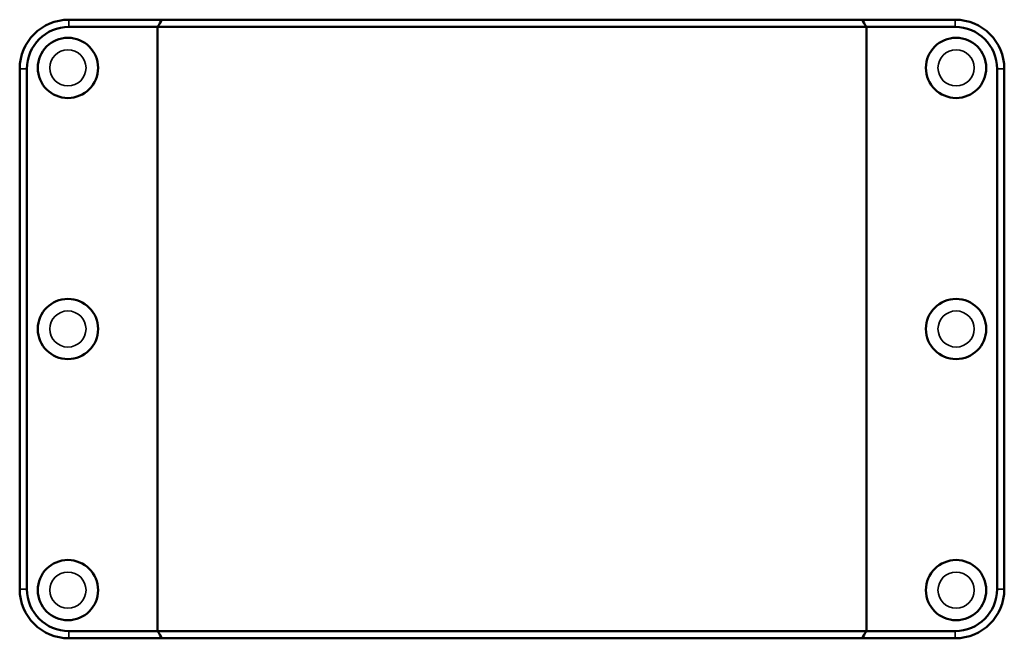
# Model space of a CAD drawing. Header units: millimetres. Extents: x 0 to 904, y -44 to 1315.
# Tile 6 of 7: x 304 to 549, y 674 to 828. Entities that reach past the tile are written whole.
import ezdxf

# ---------------------------------------------------------------- set-up
doc = ezdxf.new("R2010")
doc.units = ezdxf.units.MM
doc.layers.add('Visible (ISO)', color=7, linetype='Continuous', lineweight=50)
doc.layers.add('Visible Narrow (ISO)', color=7, linetype='Continuous', lineweight=35)

msp = doc.modelspace()

# ---------------------------------------------------------------- linework, layer by layer
at = {"layer": 'Visible (ISO)'}
for p, q in [((339.4588, 828.0008), (316.2812, 828.0008)), ((316.2812, 826.2008), (338.3496, 826.2008)), ((514.7128, 826.2008), (338.3496, 826.2008)), ((338.3496, 675.8008), (338.3496, 826.2008)), ((339.4588, 828.0008), (513.6036, 828.0008)), ((536.7812, 828.0008), (513.6036, 828.0008)), ((514.7128, 826.2008), (536.7812, 826.2008)), ((514.7128, 675.8008), (514.7128, 826.2008)), ((304.0312, 815.7508), (304.0312, 686.2508)), ((305.8312, 686.2508), (305.8312, 815.7508)), ((547.2312, 815.7508), (547.2312, 686.2508)), ((549.0312, 686.2508), (549.0312, 815.7508)), ((338.3496, 675.8008), (316.2812, 675.8008)), ((316.2812, 674.0008), (339.4588, 674.0008)), ((338.3496, 675.8008), (514.7128, 675.8008)), ((513.6036, 674.0008), (339.4588, 674.0008)), ((513.6036, 674.0008), (536.7812, 674.0008)), ((536.7812, 675.8008), (514.7128, 675.8008))]:
    msp.add_line(p, q, dxfattribs=at)
for centre in [(316.0312, 816.0008), (537.0312, 816.0008), (316.0312, 751.0008), (537.0312, 751.0008), (316.0312, 686.0008), (537.0312, 686.0008)]:
    msp.add_circle(centre, 7.5, dxfattribs=at)
for centre, radius, start, end in [((316.2812, 815.7508), 12.25, 90, 180), ((316.2812, 815.7508), 10.45, 90, 180), ((536.7812, 815.7508), 12.25, 0, 90), ((536.7812, 815.7508), 10.45, 0, 90), ((316.2812, 686.2508), 12.25, 180, 270), ((316.2812, 686.2508), 10.45, 180, 270), ((536.7812, 686.2508), 12.25, 270, 0), ((536.7812, 686.2508), 10.45, 270, 0)]:
    msp.add_arc(centre, radius, start, end, dxfattribs=at)
for points in [[(339.4588, 828.0008), (339.0871, 827.4014), (338.7174, 826.8014), (338.3496, 826.2008)], [(513.6036, 828.0008), (513.9753, 827.4014), (514.3451, 826.8014), (514.7128, 826.2008)], [(339.4588, 674.0008), (339.0871, 674.6002), (338.7174, 675.2002), (338.3496, 675.8008)], [(513.6036, 674.0008), (513.9753, 674.6002), (514.3451, 675.2002), (514.7128, 675.8008)]]:
    msp.add_open_spline(points, degree=3, dxfattribs=at)
at = {"layer": 'Visible Narrow (ISO)'}
for p, q in [((316.2812, 826.2908), (316.2812, 827.9108)), ((536.7812, 826.2908), (536.7812, 827.9108)), ((305.7412, 815.7508), (304.1212, 815.7508)), ((547.3212, 815.7508), (548.9412, 815.7508)), ((305.7412, 686.2508), (304.1212, 686.2508)), ((547.3212, 686.2508), (548.9412, 686.2508)), ((316.2812, 675.7108), (316.2812, 674.0908)), ((536.7812, 675.7108), (536.7812, 674.0908))]:
    msp.add_line(p, q, dxfattribs=at)
for centre in [(316.0312, 816.0008), (537.0312, 816.0008), (316.0312, 751.0008), (537.0312, 751.0008), (316.0312, 686.0008), (537.0312, 686.0008)]:
    msp.add_circle(centre, 4.5, dxfattribs=at)

doc.saveas('drawing.dxf')
